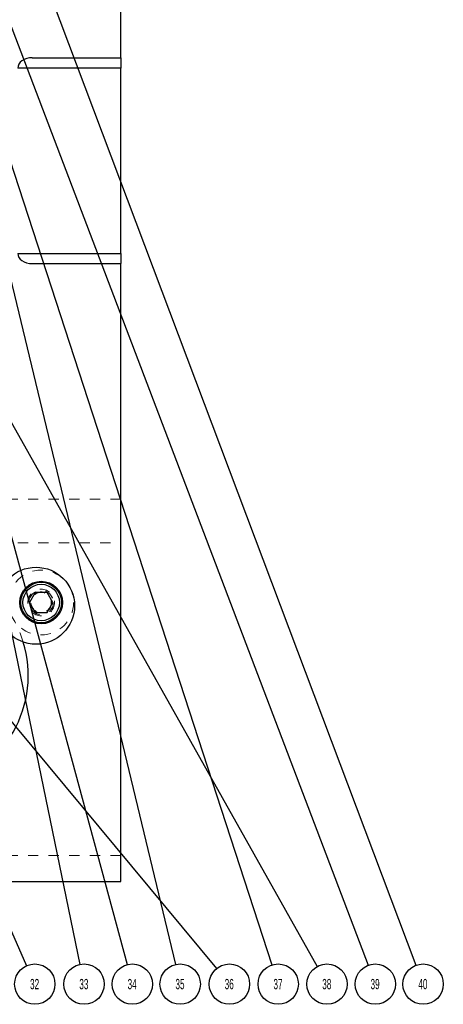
# Model space of a CAD drawing. Header units: inches. Extents: x 1880 to 2363, y -453 to -54.
# Tile 252 of 256: x 2046.2 to 2050.31, y -428.43 to -418.87. Entities that reach past the tile are written whole.
import ezdxf

# ---------------------------------------------------------------- set-up
doc = ezdxf.new("R2010")
doc.units = ezdxf.units.IN
doc.header["$LTSCALE"] = 0.5
doc.header["$MEASUREMENT"] = 0
doc.linetypes.add('HIDDEN', pattern=[0.225, 0.15, -0.075])
for name, color, linetype in [('DSS-M-S', 53, 'Continuous'), ('SID-M-S', 105, 'Continuous'), ('SVD-M-S', 8, 'Continuous')]:
    doc.layers.add(name, color=color, linetype=linetype)
doc.styles.add('SLDTEXTSTYLE0', font='TXT', dxfattribs={"width": 0.595745})

msp = doc.modelspace()

# ---------------------------------------------------------------- linework, layer by layer
at = {"layer": 'DSS-M-S', "linetype": 'Continuous', "lineweight": 25}
for p, q in [((2047.18179, -419.23517), (2047.18179, -414.49817)), ((2046.32321, -419.23517), (2047.18179, -419.23517)), ((2047.18179, -419.23517), (2047.18179, -419.33517)), ((2047.18179, -419.33517), (2046.18179, -419.33517)), ((2047.18179, -421.13517), (2047.18179, -419.33517)), ((2046.18179, -421.13517), (2047.18179, -421.13517)), ((2047.18179, -421.13517), (2047.18179, -421.23517)), ((2046.32321, -421.23517), (2047.18179, -421.23517)), ((2047.18179, -427.23517), (2047.18179, -421.23517)), ((2034.68179, -427.23517), (2047.18179, -427.23517))]:
    msp.add_line(p, q, dxfattribs=at)
at = {"layer": 'DSS-M-S', "linetype": 'HIDDEN', "lineweight": 18}
for p, q in [((2047.18179, -423.52422), (2045.18179, -423.52422)), ((2045.18179, -423.94612), (2047.18179, -423.94612)), ((2047.18179, -426.98517), (2034.68179, -426.98517))]:
    msp.add_line(p, q, dxfattribs=at)
msp.add_circle((2046.40923, -424.52651), 0.09843, dxfattribs=at)
msp.add_arc((2045.18179, -425.23517), 1.10236, 17.109636, 42.702271, dxfattribs=at)
at = {"layer": 'DSS-M-S', "linetype": 'Continuous', "lineweight": 25}
msp.add_arc((2045.18179, -425.23517), 1.10236, 282.909966, 17.109636, dxfattribs=at)
for centre, major_axis, start_param, end_param in [((2046.32321, -419.33517), (0.14142, 0), 1.5707963, 3.1415927), ((2046.32321, -421.13517), (-0.14142, 0), 0, 1.5707963)]:
    msp.add_ellipse(centre, major_axis=major_axis, ratio=0.7071068, start_param=start_param, end_param=end_param, dxfattribs=at)
at = {"layer": 'SID-M-S'}
for p, q in [((2036.43966, -414.02978), (2048.11194, -428.08227)), ((2045.56936, -416.16421), (2050.04835, -428.04964)), ((2042.65822, -416.62116), (2049.08825, -428.06218)), ((2045.81223, -418.13098), (2049.58354, -428.04984)), ((2042.6488, -419.86774), (2046.26833, -428.05379)), ((2046.06006, -420.08615), (2048.65008, -428.04666)), ((2045.33837, -421.03794), (2046.78611, -428.04111)), ((2045.34753, -421.03575), (2047.24352, -428.04385)), ((2046.04822, -421.10949), (2047.7132, -428.04247))]:
    msp.add_line(p, q, dxfattribs=at)
at = {"layer": 'SID-M-S', "color": 0}
for centre in [(2046.34759, -428.23305), (2046.82579, -428.23305), (2047.2947, -428.23305), (2047.75897, -428.23305), (2048.23717, -428.23305), (2048.71072, -428.23305), (2049.18428, -428.23305), (2049.65319, -428.23305), (2050.11746, -428.23305)]:
    msp.add_circle(centre, 0.196, dxfattribs=at)
at = {"layer": 'SVD-M-S', "linetype": 'Continuous', "lineweight": 25}
for p, q in [((2046.3524, -424.42808), (2046.29558, -424.52651)), ((2046.3524, -424.42808), (2046.29558, -424.52651)), ((2046.46606, -424.42808), (2046.3524, -424.42808)), ((2046.46606, -424.42808), (2046.3524, -424.42808)), ((2046.52288, -424.52651), (2046.46606, -424.42808)), ((2046.52288, -424.52651), (2046.46606, -424.42808)), ((2046.29558, -424.52651), (2046.3524, -424.62493)), ((2046.29558, -424.52651), (2046.3524, -424.62493)), ((2046.46606, -424.62493), (2046.52288, -424.52651)), ((2046.46606, -424.62493), (2046.52288, -424.52651)), ((2046.3524, -424.62493), (2046.46606, -424.62493)), ((2046.3524, -424.62493), (2046.46606, -424.62493))]:
    msp.add_line(p, q, dxfattribs=at)
for centre, radius in [((2046.35924, -424.55794), 0.37402), ((2046.40923, -424.52651), 0.20669), ((2046.40923, -424.52651), 0.19685), ((2046.40923, -424.52651), 0.19685), ((2046.40923, -424.52651), 0.17717), ((2046.40923, -424.52651), 0.17717)]:
    msp.add_circle(centre, radius, dxfattribs=at)
at = {"layer": 'SVD-M-S', "linetype": 'HIDDEN', "lineweight": 18}
for radius in [0.31496, 0.12992, 0.11811, 0.11811, 0.10289, 0.10289, 0.10262, 0.10262, 0.1021, 0.1021]:
    msp.add_circle((2046.40923, -424.52651), radius, dxfattribs=at)

# ---------------------------------------------------------------- texts
at = {"layer": 'SID-M-S', "color": 0, "char_height": 0.1, "attachment_point": 2, "style": 'SLDTEXTSTYLE0'}
for s, insert in [('32', (2046.34558, -428.18267)), ('33', (2046.82378, -428.18267)), ('34', (2047.29269, -428.18267)), ('35', (2047.75696, -428.18267)), ('36', (2048.23516, -428.18267)), ('37', (2048.70871, -428.18267)), ('38', (2049.18227, -428.18267)), ('39', (2049.65118, -428.18267)), ('40', (2050.11545, -428.18267))]:
    msp.add_mtext(s, dxfattribs=dict(at, insert=insert))

doc.saveas('drawing.dxf')
